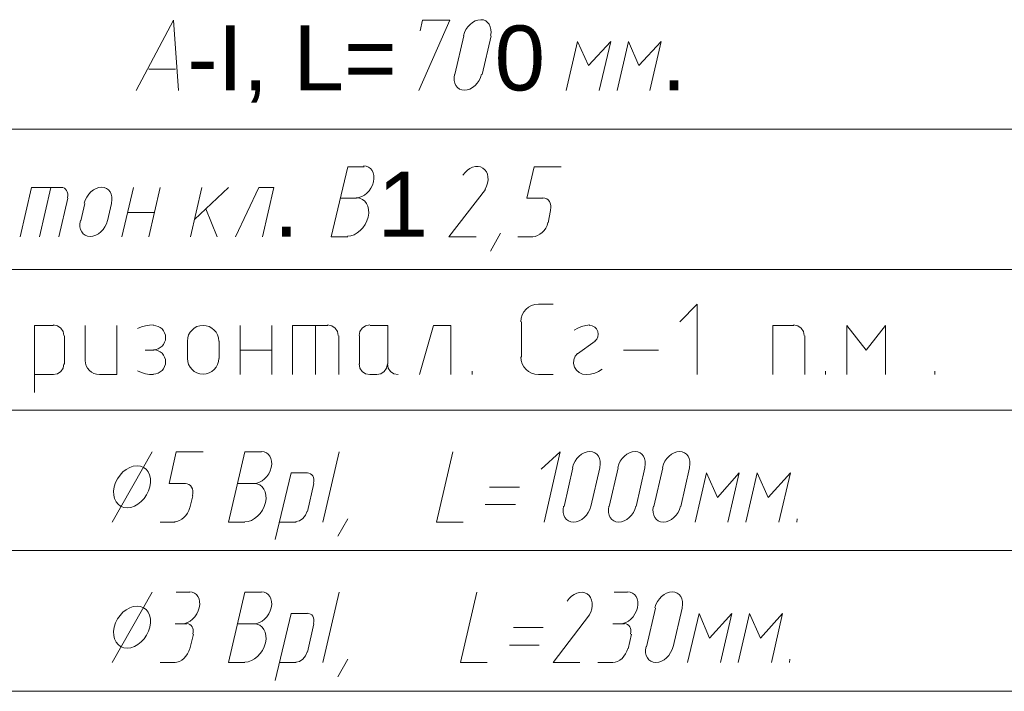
# Model space of a CAD drawing. Header units: millimetres. Extents: x 1527433 to 14789979, y -245576 to 11310.
# Tile 93 of 135: x 1993376 to 1997576, y -62563 to -59696. Entities that reach past the tile are written whole.
import ezdxf

# ---------------------------------------------------------------- set-up
doc = ezdxf.new("R2010")
doc.units = ezdxf.units.MM
doc.styles.get("Standard").update_dxf_attribs({"font": 'isocpeur.ttf', "height": 250})

msp = doc.modelspace()

# ---------------------------------------------------------------- linework, layer by layer
at = {"color": 7, "lineweight": 0}
for points in [[(1993873.8, -59997.795), (1994032.55, -59697.229), (1994053.717, -59997.795)], [(1995078.183, -59997.795), (1995211.533, -59697.229), (1995095.117, -59697.229), (1995084.533, -59743.795)], [(1995384.714, -59763.78), (1995386.734, -59750.038), (1995386.34, -59737.243), (1995383.702, -59725.67), (1995378.987, -59715.591), (1995372.365, -59707.282), (1995364.005, -59701.015), (1995354.074, -59697.064), (1995342.743, -59695.704), (1995330.768, -59697.114), (1995318.99, -59701.111), (1995307.707, -59707.42), (1995297.214, -59715.766), (1995287.807, -59725.875), (1995279.783, -59737.471), (1995273.439, -59750.28), (1995269.069, -59764.027)], [(1995270.8, -59764.962), (1995232.7, -59930.062)], [(1995349.117, -59930.062), (1995387.217, -59764.962)], [(1995848.65, -59997.795), (1995897.333, -59788.245), (1995802.083, -59891.962), (1995755.517, -59788.245), (1995706.833, -59997.795)], [(1996064.55, -59997.795), (1996113.233, -59788.245), (1996017.983, -59891.962), (1995973.533, -59788.245), (1995924.85, -59997.795)], [(1994041.017, -59906.779), (1993926.717, -59906.779)], [(1995230.969, -59929.127), (1995228.949, -59942.87), (1995229.343, -59955.664), (1995231.982, -59967.238), (1995236.696, -59977.316), (1995243.318, -59985.625), (1995251.679, -59991.892), (1995261.609, -59995.843), (1995272.94, -59997.204), (1995284.915, -59995.793), (1995296.693, -59991.796), (1995307.976, -59985.487), (1995318.47, -59977.141), (1995327.876, -59967.032), (1995335.9, -59955.436), (1995342.245, -59942.627), (1995346.614, -59928.88)], [(2002888.683, -60162.895), (1985730.983, -60162.895)], [(1994845.35, -60323.762), (1994775.5, -60323.762), (1994705.65, -60622.212), (1994775.5, -60622.212)], [(1994811.507, -60456.52), (1994823.482, -60455.11), (1994835.26, -60451.113), (1994846.543, -60444.804), (1994857.036, -60436.458), (1994866.443, -60426.349), (1994874.467, -60414.753), (1994880.811, -60401.944), (1994885.181, -60388.197), (1994887.201, -60374.454), (1994886.807, -60361.66), (1994884.168, -60350.086), (1994879.454, -60340.008), (1994872.832, -60331.699), (1994864.471, -60325.432), (1994854.541, -60321.481), (1994843.21, -60320.12)], [(1995361.317, -60419.503), (1995367.743, -60406.328), (1995371.938, -60393.005), (1995373.936, -60379.875), (1995373.771, -60367.278), (1995371.478, -60355.553), (1995367.091, -60345.039), (1995360.644, -60336.076), (1995352.171, -60329.004), (1995342.172, -60324.351), (1995331.337, -60322.344), (1995319.985, -60322.867), (1995308.439, -60325.808), (1995297.018, -60331.05), (1995286.043, -60338.482), (1995275.835, -60347.987), (1995266.714, -60359.453)], [(1995609.467, -60457.112), (1995539.617, -60457.112), (1995571.367, -60323.762), (1995685.667, -60323.762)], [(1993554.183, -60412.662), (1993427.183, -60412.662), (1993378.5, -60622.212)], [(1993509.733, -60412.662), (1993461.05, -60622.212)], [(1993580.04, -60455.84), (1993581.381, -60446.893), (1993581.155, -60438.568), (1993579.471, -60431.043), (1993576.437, -60424.495), (1993572.161, -60419.103), (1993566.754, -60415.044), (1993560.323, -60412.496), (1993552.978, -60411.637)], [(1993767.581, -60479.213), (1993769.601, -60465.471), (1993769.207, -60452.676), (1993766.568, -60441.103), (1993761.854, -60431.025), (1993755.232, -60422.715), (1993746.871, -60416.448), (1993736.941, -60412.498), (1993725.61, -60411.137), (1993713.635, -60412.547), (1993701.857, -60416.545), (1993690.574, -60422.854), (1993680.08, -60431.2), (1993670.674, -60441.308), (1993662.65, -60452.904), (1993656.305, -60465.713), (1993651.936, -60479.461)], [(1993812.417, -60622.212), (1993861.1, -60412.662)], [(1993926.717, -60622.212), (1993975.4, -60412.662)], [(1994153.2, -60412.662), (1994104.517, -60622.212)], [(1994121.45, -60548.129), (1994267.5, -60412.662)], [(1994411.433, -60622.212), (1994460.117, -60412.662), (1994396.617, -60412.662), (1994297.133, -60622.212)], [(1995363.933, -60421.129), (1995207.3, -60622.212), (1995323.717, -60622.212)], [(1993543.6, -60622.212), (1993581.7, -60457.112)], [(1994813.6, -60457.112), (1994743.75, -60457.112)], [(1994774.292, -60620.559), (1994788.643, -60618.828), (1994802.765, -60613.992), (1994816.302, -60606.38), (1994828.898, -60596.324), (1994840.198, -60584.155), (1994849.846, -60570.204), (1994857.487, -60554.801), (1994862.763, -60538.278), (1994865.225, -60521.767), (1994864.793, -60506.403), (1994861.667, -60492.511), (1994856.05, -60480.422), (1994848.142, -60470.463), (1994838.146, -60462.962), (1994826.262, -60458.248), (1994812.691, -60456.648)], [(1995639.981, -60508.787), (1995641.549, -60498.241), (1995641.267, -60488.426), (1995639.264, -60479.552), (1995635.67, -60471.827), (1995630.613, -60465.463), (1995624.221, -60460.668), (1995616.624, -60457.652), (1995607.95, -60456.626)], [(1993653.667, -60480.395), (1993636.733, -60554.479)], [(1993751.033, -60554.479), (1993767.967, -60480.395)], [(1993835.7, -60518.495), (1993950, -60518.495)], [(1994218.817, -60622.212), (1994170.133, -60503.679)], [(1995630.633, -60562.945), (1995641.217, -60510.029)], [(1993635.003, -60553.544), (1993632.983, -60567.286), (1993633.377, -60580.081), (1993636.015, -60591.654), (1993640.73, -60601.732), (1993647.352, -60610.042), (1993655.712, -60616.309), (1993665.642, -60620.26), (1993676.974, -60621.62), (1993688.949, -60620.21), (1993700.726, -60616.213), (1993712.01, -60609.904), (1993722.503, -60601.558), (1993731.91, -60591.449), (1993739.933, -60579.853), (1993746.278, -60567.044), (1993750.647, -60553.297)], [(1995564.729, -60622.159), (1995575.302, -60620.904), (1995585.702, -60617.363), (1995595.669, -60611.78), (1995604.939, -60604.397), (1995613.251, -60595.458), (1995620.344, -60585.206), (1995625.955, -60573.883), (1995629.823, -60561.733)], [(1995427.433, -60607.395), (1995385.1, -60683.595)], [(1995501.517, -60622.212), (1995565.017, -60622.212)], [(2002888.683, -60761.912), (1985730.983, -60761.912)], [(1995589.358, -60910.079), (1995574.215, -60911.605), (1995560.11, -60915.984), (1995547.346, -60922.912), (1995536.225, -60932.087), (1995527.05, -60943.208), (1995520.122, -60955.972), (1995515.743, -60970.077), (1995514.217, -60985.22)], [(1995590.417, -60910.079), (1995651.8, -60910.079)], [(1996265.633, -61210.645), (1996265.633, -60910.079), (1996191.55, -60986.279)], [(1993520.317, -61001.095), (1993439.883, -61001.095), (1993439.883, -61286.845)], [(1993564.767, -61044.487), (1993561.19, -61026.773), (1993551.438, -61012.308), (1993536.972, -61002.555), (1993519.258, -60998.979)], [(1993655.783, -61001.095), (1993655.783, -61151.379)], [(1993717.167, -61210.645), (1993791.25, -61210.645), (1993791.25, -61001.095)], [(1993947.169, -60998.999), (1993929.621, -60999.743), (1993912.341, -61002.531), (1993895.506, -61007.323), (1993879.294, -61014.08)], [(1993946.825, -61104.812), (1993957.276, -61103.758), (1993967.011, -61100.737), (1993975.82, -61095.955), (1993983.494, -61089.623), (1993989.827, -61081.948), (1993994.608, -61073.139), (1993997.63, -61063.405), (1993998.683, -61052.954), (1993997.63, -61042.502), (1993994.608, -61032.768), (1993989.827, -61023.959), (1993983.494, -61016.284), (1993975.82, -61009.952), (1993967.011, -61005.171), (1993957.276, -61002.149), (1993946.825, -61001.095)], [(1994225.167, -61067.77), (1994223.812, -61054.333), (1994219.927, -61041.817), (1994213.78, -61030.492), (1994205.638, -61020.624), (1994195.77, -61012.482), (1994184.445, -61006.335), (1994171.929, -61002.45), (1994158.492, -61001.095), (1994145.054, -61002.45), (1994132.539, -61006.335), (1994121.213, -61012.482), (1994111.345, -61020.624), (1994103.204, -61030.492), (1994097.056, -61041.817), (1994093.171, -61054.333), (1994091.817, -61067.77)], [(1994316.183, -61210.645), (1994316.183, -61001.095)], [(1994451.65, -61210.645), (1994451.65, -61001.095)], [(1994690.833, -61001.095), (1994540.55, -61001.095), (1994540.55, -61210.645)], [(1994637.917, -61001.095), (1994637.917, -61210.645)], [(1994735.283, -61044.487), (1994731.707, -61026.773), (1994721.954, -61012.308), (1994707.489, -61002.555), (1994689.775, -60998.979)], [(1994869.692, -60998.979), (1994851.978, -61002.555), (1994837.512, -61012.308), (1994827.76, -61026.773), (1994824.183, -61044.487)], [(1994946.95, -61166.195), (1994946.95, -61001.095), (1994870.75, -61001.095)], [(1995215.767, -61210.645), (1995215.767, -61001.095), (1995141.683, -61001.095), (1995082.417, -61210.645)], [(1995516.333, -60986.279), (1995516.333, -61136.562)], [(1995808.598, -60999.016), (1995790.58, -61000.809), (1995773.12, -61005.224), (1995756.504, -61012.168), (1995741.013, -61021.544)], [(1995829.458, -61067.876), (1995837.633, -61059.509), (1995842.705, -61049.266), (1995844.419, -61037.965), (1995842.516, -61026.423), (1995837.113, -61016.048), (1995828.962, -61008.035), (1995818.758, -61002.885), (1995807.197, -61001.096)], [(1996678.383, -61001.095), (1996589.483, -61001.095), (1996589.483, -61210.645)], [(1996722.833, -61044.487), (1996719.257, -61026.773), (1996709.504, -61012.308), (1996695.039, -61002.555), (1996677.325, -60998.979)], [(1997069.967, -61210.645), (1997069.967, -61001.095), (1996987.417, -61106.929), (1996904.867, -61001.095), (1996904.867, -61210.645)], [(1993566.883, -61166.195), (1993566.883, -61045.545)], [(1994737.4, -61210.645), (1994737.4, -61045.545)], [(1994826.3, -61045.545), (1994826.3, -61166.195)], [(1996724.95, -61210.645), (1996724.95, -61045.545)], [(1993947.883, -61106.929), (1993911.9, -61106.929)], [(1993946.825, -61208.529), (1993957.276, -61207.475), (1993967.011, -61204.453), (1993975.82, -61199.672), (1993983.494, -61193.34), (1993989.827, -61185.665), (1993994.608, -61176.856), (1993997.63, -61167.122), (1993998.683, -61156.67), (1993997.63, -61146.219), (1993994.608, -61136.485), (1993989.827, -61127.676), (1993983.494, -61120.001), (1993975.82, -61113.669), (1993967.011, -61108.887), (1993957.276, -61105.866), (1993946.825, -61104.812)], [(1994091.817, -61068.829), (1994091.817, -61142.912)], [(1994227.283, -61142.912), (1994227.283, -61068.829)], [(1994316.183, -61106.929), (1994451.65, -61106.929)], [(1995831.717, -61068.829), (1995755.517, -61121.745)], [(1995952.367, -61106.929), (1996100.533, -61106.929)], [(1993655.783, -61150.32), (1993657.009, -61162.478), (1993660.524, -61173.801), (1993666.086, -61184.049), (1993673.452, -61192.977), (1993682.38, -61200.343), (1993692.627, -61205.905), (1993703.951, -61209.42), (1993716.108, -61210.645)], [(1994091.817, -61141.854), (1994093.171, -61155.291), (1994097.056, -61167.807), (1994103.204, -61179.132), (1994111.345, -61189), (1994121.213, -61197.142), (1994132.539, -61203.289), (1994145.054, -61207.174), (1994158.492, -61208.529), (1994171.929, -61207.174), (1994184.445, -61203.289), (1994195.77, -61197.142), (1994205.638, -61189), (1994213.78, -61179.132), (1994219.927, -61167.807), (1994223.812, -61155.291), (1994225.167, -61141.854)], [(1995514.217, -61135.504), (1995515.743, -61150.647), (1995520.122, -61164.752), (1995527.05, -61177.516), (1995536.225, -61188.637), (1995547.346, -61197.812), (1995560.11, -61204.74), (1995574.215, -61209.119), (1995589.358, -61210.645)], [(1995755.76, -61120.233), (1995745.603, -61132.727), (1995739.853, -61147.384), (1995738.759, -61163.09), (1995742.573, -61178.733), (1995750.996, -61192.456), (1995762.918, -61202.739), (1995777.375, -61208.975), (1995793.398, -61210.561)], [(1993519.258, -61210.645), (1993536.972, -61207.069), (1993551.438, -61197.316), (1993561.19, -61182.851), (1993564.767, -61165.137)], [(1994824.183, -61165.137), (1994827.76, -61182.851), (1994837.512, -61197.316), (1994851.978, -61207.069), (1994869.692, -61210.645)], [(1994899.325, -61210.645), (1994917.039, -61207.069), (1994931.504, -61197.316), (1994941.257, -61182.851), (1994944.833, -61165.137)], [(1994944.833, -61165.137), (1994948.41, -61182.851), (1994958.162, -61197.316), (1994972.628, -61207.069), (1994990.342, -61210.645)], [(1995793.452, -61210.608), (1995811.47, -61208.815), (1995828.929, -61204.4), (1995845.546, -61197.456), (1995861.037, -61188.08)], [(1993439.883, -61210.645), (1993520.317, -61210.645)], [(1993879.294, -61195.544), (1993895.506, -61202.301), (1993912.341, -61207.093), (1993929.621, -61209.881), (1993947.169, -61210.625)], [(1994870.75, -61210.645), (1994900.383, -61210.645)], [(1995306.783, -61195.829), (1995306.783, -61210.645)], [(1995590.417, -61210.645), (1995651.8, -61210.645)], [(1996813.85, -61195.829), (1996813.85, -61210.645)], [(1997279.517, -61195.829), (1997279.517, -61210.645)], [(2002888.683, -61363.045), (1985730.983, -61363.045)], [(1993941.533, -61540.845), (1993770.083, -61841.412)], [(1994083.35, -61676.312), (1994013.5, -61676.312), (1994043.133, -61540.845), (1994159.55, -61540.845)], [(1994407.2, -61540.845), (1994337.35, -61540.845), (1994267.5, -61841.412), (1994337.35, -61841.412)], [(1994375.474, -61675.72), (1994387.449, -61674.31), (1994399.226, -61670.313), (1994410.51, -61664.004), (1994421.003, -61655.658), (1994430.41, -61645.549), (1994438.433, -61633.953), (1994444.778, -61621.144), (1994449.147, -61607.397), (1994451.167, -61593.654), (1994450.774, -61580.86), (1994448.135, -61569.286), (1994443.42, -61559.208), (1994436.798, -61550.899), (1994428.438, -61544.632), (1994418.508, -61540.681), (1994407.176, -61539.32)], [(1994739.517, -61540.845), (1994669.667, -61841.412)], [(1995268.683, -61841.412), (1995154.383, -61841.412), (1995224.233, -61540.845)], [(1995613.7, -61841.412), (1995681.433, -61540.845), (1995601, -61614.929)], [(1995850.381, -61607.397), (1995852.401, -61593.654), (1995852.007, -61580.86), (1995849.368, -61569.286), (1995844.654, -61559.208), (1995838.032, -61550.899), (1995829.671, -61544.632), (1995819.741, -61540.681), (1995808.41, -61539.32), (1995796.435, -61540.731), (1995784.657, -61544.728), (1995773.374, -61551.037), (1995762.88, -61559.383), (1995753.474, -61569.492), (1995745.45, -61581.088), (1995739.105, -61593.897), (1995734.736, -61607.644)], [(1996042.997, -61607.397), (1996045.017, -61593.654), (1996044.624, -61580.86), (1996041.985, -61569.286), (1996037.27, -61559.208), (1996030.648, -61550.899), (1996022.288, -61544.632), (1996012.358, -61540.681), (1996001.026, -61539.32), (1995989.051, -61540.731), (1995977.274, -61544.728), (1995965.99, -61551.037), (1995955.497, -61559.383), (1995946.091, -61569.492), (1995938.067, -61581.088), (1995931.722, -61593.897), (1995927.353, -61607.644)], [(1996233.497, -61607.397), (1996235.517, -61593.654), (1996235.124, -61580.86), (1996232.485, -61569.286), (1996227.77, -61559.208), (1996221.148, -61550.899), (1996212.788, -61544.632), (1996202.858, -61540.681), (1996191.526, -61539.32), (1996179.551, -61540.731), (1996167.774, -61544.728), (1996156.49, -61551.037), (1996145.997, -61559.383), (1996136.591, -61569.492), (1996128.567, -61581.088), (1996122.222, -61593.897), (1996117.853, -61607.644)], [(1995736.467, -61608.579), (1995698.367, -61773.679)], [(1995812.667, -61773.679), (1995850.767, -61608.579)], [(1995929.083, -61608.579), (1995890.983, -61773.679)], [(1996005.283, -61773.679), (1996043.383, -61608.579)], [(1996119.583, -61608.579), (1996081.483, -61773.679)], [(1996195.783, -61773.679), (1996233.883, -61608.579)], [(1994604.05, -61629.745), (1994534.2, -61629.745), (1994466.467, -61915.495)], [(1994629.906, -61675.04), (1994631.248, -61666.093), (1994631.022, -61657.768), (1994629.338, -61650.243), (1994626.303, -61643.695), (1994622.028, -61638.303), (1994616.621, -61634.244), (1994610.19, -61631.696), (1994602.845, -61630.837)], [(1996396.867, -61841.412), (1996445.55, -61629.745), (1996352.417, -61735.579), (1996305.85, -61629.745), (1996257.167, -61841.412)], [(1996614.883, -61841.412), (1996663.567, -61629.745), (1996568.317, -61735.579), (1996521.75, -61629.745), (1996473.067, -61841.412)], [(1994113.864, -61727.987), (1994115.432, -61717.441), (1994115.15, -61707.626), (1994113.148, -61698.752), (1994109.553, -61691.027), (1994104.496, -61684.663), (1994098.104, -61679.868), (1994090.507, -61676.852), (1994081.833, -61675.826)], [(1994375.45, -61676.312), (1994305.6, -61676.312)], [(1994336.142, -61839.759), (1994350.493, -61838.028), (1994364.615, -61833.192), (1994378.152, -61825.58), (1994390.748, -61815.524), (1994402.048, -61803.355), (1994411.696, -61789.404), (1994419.337, -61774.001), (1994424.613, -61757.478), (1994427.075, -61740.967), (1994426.643, -61725.603), (1994423.517, -61711.711), (1994417.9, -61699.622), (1994409.992, -61689.663), (1994399.996, -61682.162), (1994388.112, -61677.448), (1994374.541, -61675.848)], [(1994604.05, -61794.845), (1994631.567, -61676.312)], [(1995380.867, -61691.129), (1995507.867, -61691.129)], [(1994102.4, -61780.029), (1994115.1, -61729.229)], [(1994036.495, -61839.242), (1994047.068, -61837.987), (1994057.469, -61834.446), (1994067.435, -61828.863), (1994076.705, -61821.481), (1994085.018, -61812.542), (1994092.11, -61802.289), (1994097.721, -61790.967), (1994101.589, -61778.817)], [(1995361.817, -61765.212), (1995490.933, -61765.212)], [(1995696.636, -61772.744), (1995694.616, -61786.486), (1995695.01, -61799.281), (1995697.648, -61810.854), (1995702.363, -61820.932), (1995708.985, -61829.242), (1995717.346, -61835.509), (1995727.276, -61839.46), (1995738.607, -61840.82), (1995750.582, -61839.41), (1995762.36, -61835.413), (1995773.643, -61829.104), (1995784.136, -61820.758), (1995793.543, -61810.649), (1995801.567, -61799.053), (1995807.911, -61786.244), (1995812.281, -61772.497)], [(1995889.253, -61772.744), (1995887.233, -61786.486), (1995887.627, -61799.281), (1995890.265, -61810.854), (1995894.98, -61820.932), (1995901.602, -61829.242), (1995909.962, -61835.509), (1995919.892, -61839.46), (1995931.224, -61840.82), (1995943.199, -61839.41), (1995954.976, -61835.413), (1995966.26, -61829.104), (1995976.753, -61820.758), (1995986.16, -61810.649), (1995994.183, -61799.053), (1996000.528, -61786.244), (1996004.897, -61772.497)], [(1996079.753, -61772.744), (1996077.733, -61786.486), (1996078.127, -61799.281), (1996080.765, -61810.854), (1996085.48, -61820.932), (1996092.102, -61829.242), (1996100.462, -61835.509), (1996110.392, -61839.46), (1996121.724, -61840.82), (1996133.699, -61839.41), (1996145.476, -61835.413), (1996156.76, -61829.104), (1996167.253, -61820.758), (1996176.66, -61810.649), (1996184.683, -61799.053), (1996191.028, -61786.244), (1996195.397, -61772.497)], [(1994554.455, -61838.203), (1994569.871, -61834.63), (1994584.027, -61825.043), (1994595.381, -61810.879), (1994602.39, -61793.573)], [(1993975.4, -61841.412), (1994038.9, -61841.412)], [(1994485.517, -61841.412), (1994555.367, -61841.412)], [(1994775.5, -61826.595), (1994733.167, -61900.679)], [(1996693.2, -61826.595), (1996691.083, -61841.412)], [(1993941.533, -62139.862), (1993770.083, -62440.429)], [(1994102.4, -62139.862), (1994043.133, -62139.862)], [(1994068.557, -62274.737), (1994080.532, -62273.326), (1994092.31, -62269.329), (1994103.593, -62263.02), (1994114.086, -62254.674), (1994123.493, -62244.566), (1994131.517, -62232.969), (1994137.861, -62220.16), (1994142.231, -62206.413), (1994144.251, -62192.671), (1994143.857, -62179.876), (1994141.218, -62168.303), (1994136.504, -62158.225), (1994129.882, -62149.915), (1994121.521, -62143.648), (1994111.591, -62139.698), (1994100.26, -62138.337)], [(1994407.2, -62139.862), (1994337.35, -62139.862), (1994267.5, -62440.429), (1994337.35, -62440.429)], [(1994375.474, -62274.737), (1994387.449, -62273.326), (1994399.226, -62269.329), (1994410.51, -62263.02), (1994421.003, -62254.674), (1994430.41, -62244.566), (1994438.433, -62232.969), (1994444.778, -62220.16), (1994449.147, -62206.413), (1994451.167, -62192.671), (1994450.774, -62179.876), (1994448.135, -62168.303), (1994443.42, -62158.225), (1994436.798, -62149.915), (1994428.438, -62143.648), (1994418.508, -62139.698), (1994407.176, -62138.337)], [(1994739.517, -62139.862), (1994669.667, -62440.429)], [(1995370.283, -62440.429), (1995255.983, -62440.429), (1995325.833, -62139.862)], [(1995805.817, -62237.72), (1995812.243, -62224.544), (1995816.438, -62211.222), (1995818.436, -62198.092), (1995818.271, -62185.495), (1995815.978, -62173.77), (1995811.591, -62163.256), (1995805.144, -62154.293), (1995796.671, -62147.221), (1995786.672, -62142.568), (1995775.837, -62140.56), (1995764.485, -62141.084), (1995752.939, -62144.024), (1995741.518, -62149.267), (1995730.543, -62156.698), (1995720.335, -62166.204), (1995711.214, -62177.669)], [(1995969.3, -62139.862), (1995912.15, -62139.862)], [(1995937.574, -62274.737), (1995949.549, -62273.326), (1995961.326, -62269.329), (1995972.61, -62263.02), (1995983.103, -62254.674), (1995992.509, -62244.566), (1996000.533, -62232.969), (1996006.878, -62220.16), (1996011.247, -62206.413), (1996013.267, -62192.671), (1996012.874, -62179.876), (1996010.235, -62168.303), (1996005.52, -62158.225), (1995998.898, -62149.915), (1995990.538, -62143.648), (1995980.608, -62139.698), (1995969.276, -62138.337)], [(1996201.747, -62206.413), (1996203.767, -62192.671), (1996203.374, -62179.876), (1996200.735, -62168.303), (1996196.02, -62158.225), (1996189.398, -62149.915), (1996181.038, -62143.648), (1996171.108, -62139.698), (1996159.776, -62138.337), (1996147.801, -62139.747), (1996136.024, -62143.745), (1996124.74, -62150.054), (1996114.247, -62158.4), (1996104.841, -62168.508), (1996096.817, -62180.104), (1996090.472, -62192.913), (1996086.103, -62206.661)], [(1994604.05, -62230.879), (1994534.2, -62230.879), (1994466.467, -62516.629)], [(1994629.906, -62274.057), (1994631.248, -62265.11), (1994631.022, -62256.785), (1994629.338, -62249.26), (1994626.303, -62242.712), (1994622.028, -62237.32), (1994616.621, -62233.261), (1994610.19, -62230.713), (1994602.845, -62229.854)], [(1995806.317, -62237.229), (1995651.8, -62440.429), (1995766.1, -62440.429)], [(1996087.833, -62207.595), (1996049.733, -62372.695)], [(1996164.033, -62372.695), (1996202.133, -62207.595)], [(1996365.117, -62440.429), (1996413.8, -62230.879), (1996318.55, -62336.712), (1996274.1, -62230.879), (1996225.417, -62440.429)], [(1996583.133, -62440.429), (1996629.7, -62230.879), (1996536.567, -62336.712), (1996490, -62230.879), (1996441.317, -62440.429)], [(1994089.7, -62275.329), (1994038.9, -62275.329)], [(1994115.556, -62318.507), (1994116.898, -62309.56), (1994116.672, -62301.235), (1994114.988, -62293.71), (1994111.953, -62287.162), (1994107.678, -62281.77), (1994102.271, -62277.711), (1994095.84, -62275.163), (1994088.495, -62274.304)], [(1994375.45, -62275.329), (1994305.6, -62275.329)], [(1994336.142, -62438.776), (1994350.493, -62437.045), (1994364.615, -62432.208), (1994378.152, -62424.597), (1994390.748, -62414.541), (1994402.048, -62402.372), (1994411.696, -62388.421), (1994419.337, -62373.018), (1994424.613, -62356.494), (1994427.075, -62339.984), (1994426.643, -62324.619), (1994423.517, -62310.728), (1994417.9, -62298.639), (1994409.992, -62288.679), (1994399.996, -62281.178), (1994388.112, -62276.464), (1994374.541, -62274.865)], [(1994604.05, -62395.979), (1994631.567, -62275.329)], [(1995956.6, -62275.329), (1995905.8, -62275.329)], [(1995982.456, -62318.507), (1995983.798, -62309.56), (1995983.572, -62301.235), (1995981.888, -62293.71), (1995978.853, -62287.162), (1995974.578, -62281.77), (1995969.171, -62277.711), (1995962.74, -62275.163), (1995955.395, -62274.304)], [(1994102.4, -62381.162), (1994117.217, -62319.779)], [(1995482.467, -62290.145), (1995609.467, -62290.145)], [(1995971.417, -62381.162), (1995986.233, -62319.779)], [(1995465.533, -62366.345), (1995592.533, -62366.345)], [(1994036.495, -62440.376), (1994047.068, -62439.12), (1994057.469, -62435.58), (1994067.435, -62429.996), (1994076.705, -62422.614), (1994085.018, -62413.675), (1994092.11, -62403.423), (1994097.721, -62392.1), (1994101.589, -62379.95)], [(1994554.455, -62439.337), (1994569.871, -62435.763), (1994584.027, -62426.176), (1994595.381, -62412.012), (1994602.39, -62394.707)], [(1995905.512, -62440.376), (1995916.085, -62439.12), (1995926.486, -62435.58), (1995936.452, -62429.996), (1995945.722, -62422.614), (1995954.034, -62413.675), (1995961.127, -62403.423), (1995966.738, -62392.1), (1995970.606, -62379.95)], [(1996048.003, -62371.761), (1996045.983, -62385.503), (1996046.377, -62398.297), (1996049.015, -62409.871), (1996053.73, -62419.949), (1996060.352, -62428.259), (1996068.712, -62434.526), (1996078.642, -62438.476), (1996089.974, -62439.837), (1996101.949, -62438.426), (1996113.726, -62434.429), (1996125.01, -62428.12), (1996135.503, -62419.774), (1996144.91, -62409.666), (1996152.933, -62398.069), (1996159.278, -62385.26), (1996163.647, -62371.513)], [(1993975.4, -62440.429), (1994038.9, -62440.429)], [(1994485.517, -62440.429), (1994555.367, -62440.429)], [(1994775.5, -62425.612), (1994733.167, -62501.812)], [(1995842.3, -62440.429), (1995905.8, -62440.429)], [(1996661.45, -62425.612), (1996659.333, -62440.429)], [(2002888.683, -62563.195), (1985730.983, -62563.195)]]:
    msp.add_lwpolyline(points, dxfattribs=at)
for points in [[(1993931.855, -61689.774), (1993934.543, -61671.666), (1993934.054, -61654.811), (1993930.611, -61639.57), (1993924.433, -61626.304), (1993915.744, -61615.372), (1993904.763, -61607.135), (1993891.712, -61601.954), (1993876.813, -61600.187), (1993861.06, -61602.073), (1993845.561, -61607.366), (1993830.707, -61615.703), (1993816.888, -61626.723), (1993804.493, -61640.061), (1993793.914, -61655.356), (1993785.54, -61672.246), (1993779.762, -61690.366), (1993777.074, -61708.475), (1993777.562, -61725.33), (1993781.006, -61740.57), (1993787.183, -61753.837), (1993795.873, -61764.768), (1993806.854, -61773.005), (1993819.905, -61778.187), (1993834.804, -61779.953), (1993850.557, -61778.068), (1993866.055, -61772.775), (1993880.91, -61764.437), (1993894.729, -61753.418), (1993907.123, -61740.079), (1993917.703, -61724.784), (1993926.077, -61707.895)], [(1985730.983, -61962.062), (2002888.683, -61962.062)], [(1993931.855, -62288.791), (1993934.543, -62270.682), (1993934.054, -62253.828), (1993930.611, -62238.587), (1993924.433, -62225.321), (1993915.744, -62214.389), (1993904.763, -62206.152), (1993891.712, -62200.97), (1993876.813, -62199.204), (1993861.06, -62201.09), (1993845.561, -62206.382), (1993830.707, -62214.72), (1993816.888, -62225.739), (1993804.493, -62239.078), (1993793.914, -62254.373), (1993785.54, -62271.262), (1993779.762, -62289.383), (1993777.074, -62307.492), (1993777.562, -62324.346), (1993781.006, -62339.587), (1993787.183, -62352.853), (1993795.873, -62363.785), (1993806.854, -62372.022), (1993819.905, -62377.204), (1993834.804, -62378.97), (1993850.557, -62377.084), (1993866.055, -62371.791), (1993880.91, -62363.454), (1993894.729, -62352.435), (1993907.123, -62339.096), (1993917.703, -62323.801), (1993926.077, -62306.912)]]:
    msp.add_lwpolyline(points, close=True, dxfattribs=at)

# ---------------------------------------------------------------- texts
at = {"color": 7, "char_height": 277.3109, "attachment_point": 1}
for s, insert in [('{\\fArial|b0|i0|c0;-I, L=}', (1994091.817, -59720.485)), ('{\\fArial|b0|i0|c0;0}', (1995402.033, -59720.485)), ('{\\fArial|b0|i0|c0;.   }', (1996113.234, -59720.485)), ('{\\fArial|b0|i0|c0;1}', (1994902.5, -60344.901)), ('{\\fArial|b0|i0|c0;. }', (1994460.117, -60344.901))]:
    msp.add_mtext(s, dxfattribs=dict(at, insert=insert))

doc.saveas('drawing.dxf')
